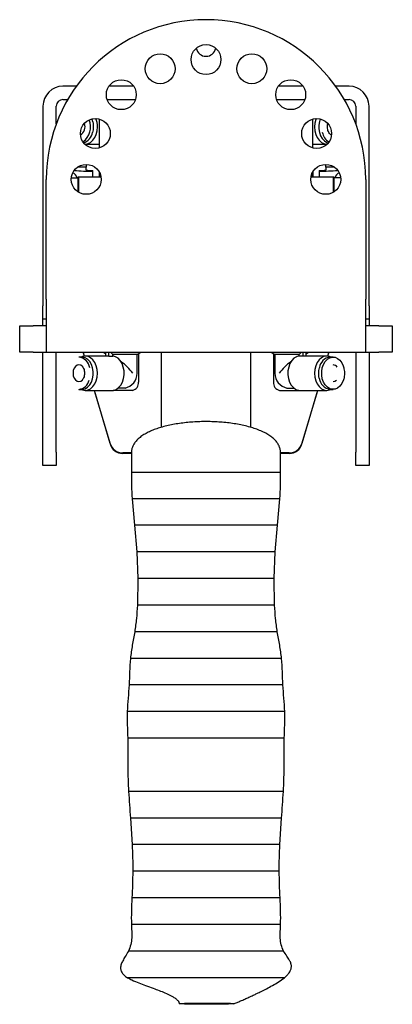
# Model space of a CAD drawing. Header units: inches. Extents: x 13.6 to 52.4, y 4.6 to 34.9.
# Tile 1 of 8: x 29.6 to 33.1, y 4.6 to 13.9. Entities that reach past the tile are written whole.
import ezdxf

# ---------------------------------------------------------------- set-up
doc = ezdxf.new("R2010")
doc.units = ezdxf.units.IN
doc.header["$MEASUREMENT"] = 0

msp = doc.modelspace()

# ---------------------------------------------------------------- linework, layer by layer
at = {"color": 7, "linetype": 'Continuous', "lineweight": 25}
for p, q in [((30.124, 13.2347), (29.9986, 13.2347)), ((30.6629, 13.2347), (30.4309, 13.2347)), ((32.2539, 13.2347), (32.0219, 13.2347)), ((32.6861, 13.2347), (32.5607, 13.2347)), ((29.8111, 13.0472), (29.8111, 11.1722)), ((29.9361, 12.8817), (29.9361, 13.0472)), ((29.9986, 13.1097), (30.0434, 13.1097)), ((30.4138, 13.1097), (30.68, 13.1097)), ((32.0048, 13.1097), (32.2709, 13.1097)), ((32.6414, 13.1097), (32.6861, 13.1097)), ((32.7486, 13.0472), (32.7486, 12.8817)), ((32.8736, 11.1722), (32.8736, 13.0472)), ((30.3375, 12.9265), (30.3375, 12.6539)), ((32.3473, 12.6539), (32.3473, 12.9265)), ((30.2865, 12.8477), (30.2868, 12.8526)), ((30.2868, 12.8526), (30.2867, 12.857)), ((30.2088, 12.6912), (30.3375, 12.6912)), ((30.2174, 12.6787), (30.2174, 12.6912)), ((32.3473, 12.6912), (32.476, 12.6912)), ((32.4674, 12.6912), (32.4674, 12.6787)), ((30.2174, 12.5003), (30.2174, 12.475)), ((32.4674, 12.475), (32.4674, 12.5003)), ((30.2174, 12.475), (30.137, 12.475)), ((30.2174, 12.4463), (30.2174, 12.475)), ((30.2799, 12.3845), (30.2799, 12.4435)), ((30.3375, 12.4328), (30.3375, 12.3845)), ((30.3396, 12.4293), (30.3396, 12.3845)), ((30.3408, 12.4271), (30.3408, 12.3845)), ((30.3469, 12.4145), (30.3469, 12.3845)), ((30.3493, 12.4084), (30.3493, 12.3845)), ((32.3355, 12.4084), (32.3355, 12.3845)), ((32.3379, 12.4145), (32.3379, 12.3845)), ((32.344, 12.4271), (32.344, 12.3845)), ((32.3452, 12.4293), (32.3452, 12.3845)), ((32.3473, 12.4328), (32.3473, 12.3845)), ((32.4049, 12.4435), (32.4049, 12.3845)), ((32.5478, 12.475), (32.4674, 12.475)), ((32.4674, 12.475), (32.4674, 12.4463)), ((29.8424, 11.2347), (29.8424, 12.3597)), ((30.0776, 12.3753), (30.1406, 12.3753)), ((30.1446, 12.3845), (30.1406, 12.3806)), ((30.1406, 12.2419), (30.1406, 12.3806)), ((30.1406, 12.3806), (30.1446, 12.3806)), ((30.1446, 12.3845), (30.1446, 12.3806)), ((30.1446, 12.3845), (30.3558, 12.3845)), ((30.1446, 12.3806), (30.1446, 12.2394)), ((30.3565, 12.3806), (30.1446, 12.3806)), ((32.5402, 12.3806), (32.3283, 12.3806)), ((32.329, 12.3845), (32.5402, 12.3845)), ((32.5402, 12.3806), (32.5402, 12.3845)), ((32.5442, 12.3806), (32.5402, 12.3845)), ((32.5402, 12.2394), (32.5402, 12.3806)), ((32.5402, 12.3806), (32.5442, 12.3806)), ((32.5442, 12.3806), (32.5442, 12.2419)), ((32.6071, 12.3753), (32.5442, 12.3753)), ((32.8424, 12.3597), (32.8424, 11.2347)), ((29.8424, 11.2347), (29.8424, 10.7347)), ((32.8424, 10.7347), (32.8424, 11.2347)), ((29.8111, 11.0472), (29.8111, 11.1722)), ((32.8736, 11.1722), (32.8736, 11.0472)), ((29.8424, 11.0472), (29.8111, 11.0472)), ((29.8111, 10.9847), (29.8111, 11.0472)), ((32.8736, 11.0472), (32.8424, 11.0472)), ((32.8736, 11.0472), (32.8736, 10.9847)), ((29.5924, 10.7347), (29.5924, 10.9847)), ((29.5924, 10.9847), (29.7174, 10.9847)), ((29.8424, 10.9847), (29.7174, 10.9847)), ((32.9674, 10.9847), (32.8424, 10.9847)), ((32.9674, 10.9847), (33.0924, 10.9847)), ((33.0924, 10.9847), (33.0924, 10.7347)), ((29.7174, 10.7347), (29.5924, 10.7347)), ((29.7174, 10.7347), (29.8424, 10.7347)), ((29.8111, 9.7972), (29.8111, 10.7347)), ((29.8424, 10.7347), (32.8424, 10.7347)), ((29.9361, 9.7972), (29.9361, 10.7347)), ((30.1876, 10.7347), (30.198, 10.6992)), ((30.1996, 10.6994), (30.1893, 10.7347)), ((30.3787, 10.7347), (30.4009, 10.7219)), ((30.4009, 10.6999), (30.4009, 10.7347)), ((30.4287, 10.6987), (30.4287, 10.7347)), ((30.4448, 10.7347), (30.4687, 10.7153)), ((30.6957, 10.7153), (30.7293, 10.7347)), ((30.9205, 10.7347), (30.9205, 10.0295)), ((31.7643, 10.0296), (31.7643, 10.7347)), ((31.9555, 10.7347), (31.989, 10.7153)), ((32.24, 10.7347), (32.2161, 10.7153)), ((32.2561, 10.6987), (32.2561, 10.7347)), ((32.2839, 10.7219), (32.3061, 10.7347)), ((32.2839, 10.6999), (32.2839, 10.7347)), ((32.4955, 10.7347), (32.4851, 10.6994)), ((32.4868, 10.6992), (32.4972, 10.7347)), ((32.7486, 10.7347), (32.7486, 9.7972)), ((32.8424, 10.7347), (32.9674, 10.7347)), ((32.8736, 10.7347), (32.8736, 9.7972)), ((33.0924, 10.7347), (32.9674, 10.7347)), ((30.1768, 10.69), (30.1489, 10.69)), ((30.4148, 10.6999), (30.2088, 10.6999)), ((30.4287, 10.6987), (30.4687, 10.6987)), ((30.6957, 10.7153), (30.4687, 10.7153)), ((30.4687, 10.6987), (30.4687, 10.7153)), ((30.6957, 10.5385), (30.6957, 10.7153)), ((30.7071, 10.7219), (30.7071, 10.4558)), ((31.9777, 10.7219), (31.9777, 10.4558)), ((31.989, 10.7153), (31.989, 10.5385)), ((32.2161, 10.7153), (31.989, 10.7153)), ((32.2161, 10.6987), (32.2161, 10.7153)), ((32.2561, 10.6987), (32.2161, 10.6987)), ((32.476, 10.6999), (32.27, 10.6999)), ((32.5358, 10.69), (32.508, 10.69)), ((32.3982, 10.5434), (32.3979, 10.5385)), ((32.3979, 10.5385), (32.3981, 10.5341)), ((32.6456, 10.5343), (32.6459, 10.5385)), ((30.1489, 10.3869), (30.1768, 10.3869)), ((30.2088, 10.377), (30.4594, 10.377)), ((30.2929, 10.377), (30.441, 9.8739)), ((30.441, 9.8796), (30.2945, 10.377)), ((30.4594, 10.377), (30.4733, 10.377)), ((30.4733, 10.377), (30.4733, 10.3783)), ((30.6514, 10.377), (30.4733, 10.377)), ((30.5679, 10.3981), (30.5157, 10.3981)), ((30.5818, 10.3995), (30.5679, 10.3981)), ((32.0333, 10.377), (32.2115, 10.377)), ((32.1029, 10.3995), (32.1169, 10.3981)), ((32.1169, 10.3981), (32.1691, 10.3981)), ((32.2115, 10.377), (32.2115, 10.3783)), ((32.2115, 10.377), (32.2254, 10.377)), ((32.2254, 10.377), (32.476, 10.377)), ((32.3902, 10.377), (32.2438, 9.8796)), ((32.2438, 9.8739), (32.3919, 10.377)), ((32.508, 10.3869), (32.5358, 10.3869)), ((29.8111, 9.6722), (29.8111, 9.7972)), ((29.9361, 9.7972), (29.9361, 9.6722)), ((30.6424, 9.79), (30.5609, 9.79)), ((30.6424, 9.7843), (30.5609, 9.7843)), ((30.6424, 9.7934), (30.6424, 9.6097)), ((32.0424, 9.6097), (32.0424, 9.7934)), ((32.1239, 9.79), (32.0424, 9.79)), ((32.1239, 9.7843), (32.0424, 9.7843)), ((32.7486, 9.6722), (32.7486, 9.7972)), ((32.8736, 9.7972), (32.8736, 9.6722)), ((29.9361, 9.6722), (29.8111, 9.6722)), ((32.8736, 9.6722), (32.7486, 9.6722)), ((30.6424, 9.6097), (32.0424, 9.6097)), ((30.6474, 9.3597), (30.6704, 9.1097)), ((32.0374, 9.3597), (30.6474, 9.3597)), ((32.0144, 9.1097), (32.0374, 9.3597)), ((30.6704, 9.1097), (30.6939, 8.8597)), ((32.0144, 9.1097), (30.6704, 9.1097)), ((31.9909, 8.8597), (32.0144, 9.1097)), ((30.6939, 8.8597), (30.7014, 8.6097)), ((31.9909, 8.8597), (30.6939, 8.8597)), ((31.9834, 8.6097), (31.9909, 8.8597)), ((30.7014, 8.6097), (30.6979, 8.3597)), ((31.9834, 8.6097), (30.7014, 8.6097)), ((31.9869, 8.3597), (31.9834, 8.6097)), ((31.9869, 8.3597), (30.6979, 8.3597)), ((32.0124, 8.1097), (30.6724, 8.1097)), ((32.0529, 7.8597), (30.6319, 7.8597)), ((32.0639, 7.6097), (30.6209, 7.6097)), ((32.0824, 7.3597), (30.6024, 7.3597)), ((32.0769, 7.1097), (30.6079, 7.1097)), ((30.6324, 6.3597), (30.6489, 6.1097)), ((32.0359, 6.1097), (32.0524, 6.3597)), ((32.0359, 6.1097), (30.6489, 6.1097)), ((32.0304, 5.8597), (30.6544, 5.8597)), ((32.0379, 5.6097), (30.6469, 5.6097)), ((32.0434, 5.3597), (30.6414, 5.3597)), ((32.0714, 5.1097), (30.6134, 5.1097)), ((32.0784, 4.8597), (30.6064, 4.8597))]:
    msp.add_line(p, q, dxfattribs=at)
at = {"color": 7, "linetype": 'Continuous', "lineweight": 25, "flags": 128}
for points in [[(30.2786, 12.9), (30.2726, 12.9207), (30.2702, 12.9269)], [(32.3761, 12.9307), (32.3731, 12.9227), (32.3647, 12.8886), (32.3618, 12.8526), (32.3647, 12.8167), (32.3731, 12.7826), (32.3867, 12.752), (32.4048, 12.7264), (32.4265, 12.7072), (32.4506, 12.6953), (32.476, 12.6912), (32.4819, 12.6914)], [(32.4146, 12.9269), (32.4073, 12.9045), (32.4015, 12.8702), (32.4015, 12.835), (32.4073, 12.8008), (32.4184, 12.7693), (32.4344, 12.7424), (32.4544, 12.7214), (32.4773, 12.7074), (32.4919, 12.7028)], [(30.2029, 12.6914), (30.2088, 12.6912), (30.2342, 12.6953), (30.2583, 12.7072), (30.28, 12.7264), (30.298, 12.752), (30.3116, 12.7826), (30.3201, 12.8167), (30.3229, 12.8526)], [(30.1696, 10.3869), (30.1834, 10.3811), (30.2088, 10.377), (30.2342, 10.3811), (30.2583, 10.393), (30.28, 10.4123), (30.298, 10.4378), (30.3116, 10.4684), (30.3201, 10.5025), (30.3229, 10.5385), (30.3201, 10.5744), (30.3116, 10.6085), (30.298, 10.6391), (30.28, 10.6647), (30.2583, 10.6839), (30.2342, 10.6958), (30.2088, 10.6999), (30.1834, 10.6958), (30.1696, 10.69)], [(30.1768, 10.3869), (30.183, 10.3871), (30.2075, 10.3933), (30.2304, 10.4072), (30.2503, 10.4282), (30.2663, 10.4552), (30.2775, 10.4866), (30.2832, 10.5209), (30.2832, 10.5561), (30.2775, 10.5903), (30.2663, 10.6218), (30.2503, 10.6487), (30.2304, 10.6697), (30.2075, 10.6837), (30.183, 10.6898), (30.1768, 10.69)], [(30.4733, 10.3783), (30.4984, 10.3868), (30.5216, 10.4032), (30.5415, 10.4265), (30.5573, 10.4555), (30.568, 10.4888), (30.5731, 10.5247), (30.5723, 10.5613), (30.5658, 10.5967), (30.5538, 10.6291), (30.5369, 10.6569), (30.5161, 10.6785), (30.4923, 10.693)], [(32.1925, 10.693), (32.1687, 10.6785), (32.1479, 10.6569), (32.131, 10.6291), (32.119, 10.5967), (32.1124, 10.5613), (32.1117, 10.5247), (32.1168, 10.4888), (32.1275, 10.4555), (32.1432, 10.4265), (32.1632, 10.4032), (32.1863, 10.3868), (32.2115, 10.3783)], [(32.5152, 10.69), (32.5014, 10.6958), (32.476, 10.6999), (32.4506, 10.6958), (32.4265, 10.6839), (32.4048, 10.6647), (32.3867, 10.6391), (32.3731, 10.6085), (32.3647, 10.5744), (32.3618, 10.5385)], [(32.6324, 10.4726), (32.6316, 10.4704), (32.6179, 10.441), (32.5998, 10.4169), (32.5783, 10.3993), (32.5544, 10.3892), (32.5296, 10.3871), (32.5051, 10.3933), (32.4822, 10.4072), (32.4623, 10.4282), (32.4463, 10.4552), (32.4351, 10.4866), (32.4294, 10.5209), (32.4294, 10.5561), (32.4351, 10.5903), (32.4463, 10.6218), (32.4623, 10.6487), (32.4822, 10.6697), (32.5051, 10.6837), (32.5296, 10.6898), (32.5544, 10.6877), (32.5783, 10.6776), (32.5998, 10.66), (32.6179, 10.6359), (32.6316, 10.6065), (32.6368, 10.5894)], [(30.1877, 10.595), (30.1817, 10.6022), (30.1662, 10.6134), (30.1489, 10.6172), (30.1317, 10.6134), (30.1162, 10.6022), (30.1039, 10.5847), (30.096, 10.5628), (30.0933, 10.5385), (30.096, 10.5141), (30.1039, 10.4922), (30.1162, 10.4748), (30.1317, 10.4636), (30.1489, 10.4597), (30.1662, 10.4636), (30.1814, 10.4744)], [(32.3618, 10.5385), (32.3647, 10.5025), (32.3731, 10.4684), (32.3867, 10.4378), (32.4048, 10.4123), (32.4265, 10.393), (32.4506, 10.3811), (32.476, 10.377), (32.5014, 10.3811), (32.5152, 10.3869)], [(32.5358, 10.4597), (32.553, 10.4636), (32.5682, 10.4744)]]:
    msp.add_lwpolyline(points, dxfattribs=at)
at = {"color": 7, "linetype": 'Continuous', "lineweight": 25}
for centre in [(31.3424, 13.4847), (30.9119, 13.399), (31.7729, 13.399), (30.5469, 13.1552), (32.1379, 13.1552), (30.303, 12.7902), (32.3818, 12.7902), (30.2174, 12.3597), (32.4674, 12.3597)]:
    msp.add_circle(centre, 0.1406, dxfattribs=at)
for centre, radius, start, end in [((31.3424, 12.3597), 1.5, 90, 180), ((31.3424, 12.3597), 1.5, 0, 90), ((31.3424, 13.6097), 0.0938, 191.41516, 348.58484), ((29.9986, 13.0472), 0.1875, 90, 180), ((31.0586, 13.2659), 0.0588, 127.91649, 147.66955), ((31.6261, 13.2659), 0.0587, 32.33045, 52.08351), ((32.6861, 13.0472), 0.1875, 0, 90), ((29.9986, 13.0472), 0.0625, 90, 180), ((32.6861, 13.0472), 0.0625, 0, 90), ((30.1168, 12.8526), 0.0891, 301.30558, 21.66145), ((30.0808, 12.8529), 0.1772, 306.75838, 21.72926), ((30.1096, 12.8541), 0.2133, 359.6155, 21.05456), ((30.1554, 12.8206), 0.1237, 287.6605, 350.35657), ((32.5713, 12.8291), 0.1392, 191.33077, 238.14476), ((32.5416, 12.8267), 0.054, 214.5159, 248.40616), ((30.0687, 12.3597), 0.065, 13.91785, 70.13809), ((30.2451, 14.1051), 1.6678, 265.15746, 271.19468), ((30.2643, 12.7856), 0.3425, 262.12908, 272.60894), ((32.4205, 12.7856), 0.3425, 267.39106, 277.87092), ((32.4301, 14.4046), 1.967, 269.26491, 274.38295), ((32.6161, 12.3597), 0.065, 109.86221, 166.08215), ((30.1326, 10.5727), 0.1184, 8.0675, 82.08692), ((30.4148, 10.6186), 0.0812, 80.12064, 89.98548), ((32.27, 10.6186), 0.0812, 90.01452, 99.87936), ((32.5241, 10.5732), 0.118, 97.84128, 171.21206), ((32.5329, 10.5672), 0.0501, 33.74842, 86.65865), ((30.1344, 10.5005), 0.1145, 277.30124, 345.91053), ((30.554, 10.5385), 0.1417, 281.3276, 0), ((30.6375, 10.4459), 0.0703, 281.42175, 8.04947), ((32.0473, 10.4459), 0.0703, 171.95053, 258.57825), ((32.1308, 10.5385), 0.1417, 180, 258.6724), ((32.5247, 10.5051), 0.1193, 186.71149, 261.95291), ((30.4593, 10.4583), 0.0812, 270.01452, 279.87936), ((32.2254, 10.4583), 0.0812, 260.12064, 269.98548), ((30.5609, 9.915), 0.125, 196.42848, 270.01914), ((30.5609, 9.9092), 0.125, 196.42848, 270.01914), ((32.1239, 9.915), 0.125, 269.98086, 343.57152), ((32.1239, 9.9092), 0.125, 269.98086, 343.57152)]:
    msp.add_arc(centre, radius, start, end, dxfattribs=at)
for centre, major_axis, start_param, end_param in [((30.554, 10.5385), (0.1309, -0.1309), 1.178097, 2.024734), ((32.1308, 10.5385), (0.1309, 0.1309), 1.116859, 1.963495)]:
    msp.add_ellipse(centre, major_axis=major_axis, ratio=0.414214, start_param=start_param, end_param=end_param, dxfattribs=at)
msp.add_ellipse((31.3424, 4.6158), major_axis=(0.203, 0), ratio=0.024607, dxfattribs=at)
for points, knots in [([(30.0134, 13.1097), (30.0213, 13.1093), (30.0324, 13.1087), (30.0407, 13.1034), (30.043, 13.1018)], [0, 0, 0, 0, 0.717006, 1, 1, 1, 1]), ([(32.6419, 13.1019), (32.6442, 13.1034), (32.6524, 13.1087), (32.6635, 13.1093), (32.6714, 13.1097)], [0, 0, 0, 0, 0.280273, 1, 1, 1, 1]), ([(30.2867, 12.857), (30.2866, 12.8613), (30.2862, 12.8756), (30.2834, 12.8895), (30.2814, 12.8993)], [0, 0, 0, 0, 0.295238, 1, 1, 1, 1]), ([(32.5027, 12.7916), (32.4989, 12.797), (32.4914, 12.8077), (32.4846, 12.8293), (32.4827, 12.8488), (32.4834, 12.8662), (32.4856, 12.8752), (32.487, 12.8804)], [0, 0, 0, 0, 0.236901, 0.47292, 0.709679, 0.82973, 1, 1, 1, 1]), ([(30.28, 12.8013), (30.282, 12.8095), (30.2858, 12.8246), (30.2863, 12.8404), (30.2865, 12.8477)], [0, 0, 0, 0, 0.545768, 1, 1, 1, 1]), ([(30.4923, 10.693), (30.4869, 10.6946), (30.4788, 10.697), (30.4712, 10.6982), (30.4687, 10.6987)], [0, 0, 0, 0, 0.664224, 1, 1, 1, 1]), ([(32.2161, 10.6987), (32.2107, 10.6977), (32.203, 10.6962), (32.1949, 10.6937), (32.1925, 10.693)], [0, 0, 0, 0, 0.704898, 1, 1, 1, 1]), ([(30.1821, 10.5995), (30.1858, 10.5941), (30.1933, 10.5834), (30.2003, 10.5618), (30.2013, 10.5462), (30.2017, 10.5385)], [0, 0, 0, 0, 0.333814, 0.666385, 1, 1, 1, 1]), ([(32.4048, 10.5898), (32.4028, 10.5816), (32.399, 10.5665), (32.3985, 10.5507), (32.3982, 10.5434)], [0, 0, 0, 0, 0.545768, 1, 1, 1, 1]), ([(32.6414, 10.5789), (32.6412, 10.5817), (32.6409, 10.5849), (32.6399, 10.5878), (32.6398, 10.5881)], [0, 0, 0, 0, 0.87609, 1, 1, 1, 1]), ([(32.6459, 10.5385), (32.6458, 10.5442), (32.6456, 10.5579), (32.643, 10.5712), (32.6414, 10.5789)], [0, 0, 0, 0, 0.416578, 1, 1, 1, 1]), ([(30.2017, 10.5385), (30.2016, 10.5345), (30.2013, 10.5229), (30.1972, 10.5043), (30.1891, 10.4857), (30.1816, 10.4775), (30.1783, 10.4738)], [0, 0, 0, 0, 0.154014, 0.454669, 0.754735, 1, 1, 1, 1]), ([(32.3981, 10.5341), (32.3982, 10.5298), (32.3985, 10.5155), (32.4014, 10.5016), (32.4034, 10.4918)], [0, 0, 0, 0, 0.295238, 1, 1, 1, 1]), ([(32.6351, 10.4744), (32.636, 10.4765), (32.6407, 10.4881), (32.6445, 10.5087), (32.6453, 10.5268), (32.6456, 10.5343)], [0, 0, 0, 0, 0.121085, 0.640773, 1, 1, 1, 1]), ([(32.0416, 9.7927), (32.0418, 9.7965), (32.0427, 9.8107), (32.0372, 9.8352), (32.0255, 9.8647), (32.0074, 9.8927), (31.9832, 9.9194), (31.9523, 9.9451), (31.9145, 9.9693), (31.8706, 9.9916), (31.8218, 10.0115), (31.7691, 10.0288), (31.7131, 10.0438), (31.6537, 10.0565), (31.5918, 10.0669), (31.528, 10.0749), (31.4629, 10.0805), (31.3975, 10.0837), (31.3324, 10.0844), (31.2678, 10.0828), (31.2036, 10.0789), (31.1398, 10.0727), (31.0772, 10.0643), (31.0165, 10.0536), (30.9588, 10.0407), (30.9048, 10.0256), (30.8552, 10.0085), (30.8096, 9.9893), (30.7678, 9.9675), (30.73, 9.9429), (30.6987, 9.9163), (30.6745, 9.8884), (30.6571, 9.8602), (30.6463, 9.8302), (30.6416, 9.8071), (30.6428, 9.7945), (30.6429, 9.7927)], [0, 0, 0, 0, 0.009759, 0.036893, 0.06411, 0.092403, 0.122592, 0.154941, 0.188854, 0.223177, 0.257041, 0.289224, 0.321306, 0.352977, 0.38421, 0.414999, 0.445367, 0.475386, 0.504842, 0.533836, 0.563368, 0.59343, 0.623973, 0.654901, 0.686097, 0.717455, 0.748789, 0.780269, 0.813242, 0.847226, 0.88207, 0.912747, 0.940983, 0.967216, 0.995295, 1, 1, 1, 1]), ([(30.6424, 9.6097), (30.6423, 9.5681), (30.6422, 9.485), (30.6457, 9.4014), (30.6474, 9.3597)], [0, 0, 0, 0, 0.500453, 1, 1, 1, 1]), ([(32.0374, 9.3597), (32.0391, 9.4012), (32.0426, 9.4847), (32.0424, 9.5679), (32.0424, 9.6097)], [0, 0, 0, 0, 0.496945, 1, 1, 1, 1]), ([(30.6979, 8.3597), (30.6954, 8.3179), (30.6903, 8.2342), (30.6784, 8.1513), (30.6724, 8.1097)], [0, 0, 0, 0, 0.498342, 1, 1, 1, 1]), ([(32.0124, 8.1097), (32.0064, 8.1513), (31.9945, 8.2342), (31.9894, 8.3179), (31.9869, 8.3597)], [0, 0, 0, 0, 0.501661, 1, 1, 1, 1]), ([(30.6724, 8.1097), (30.6647, 8.068), (30.6493, 7.9849), (30.6377, 7.9014), (30.6319, 7.8597)], [0, 0, 0, 0, 0.500642, 1, 1, 1, 1]), ([(32.0529, 7.8597), (32.0471, 7.9014), (32.0354, 7.9849), (32.0201, 8.068), (32.0124, 8.1097)], [0, 0, 0, 0, 0.499357, 1, 1, 1, 1]), ([(30.6319, 7.8597), (30.6294, 7.818), (30.6243, 7.7347), (30.622, 7.6513), (30.6209, 7.6097)], [0, 0, 0, 0, 0.499986, 1, 1, 1, 1]), ([(32.0639, 7.6097), (32.0628, 7.6513), (32.0605, 7.7347), (32.0554, 7.818), (32.0529, 7.8597)], [0, 0, 0, 0, 0.500015, 1, 1, 1, 1]), ([(30.6209, 7.6097), (30.6174, 7.568), (30.6105, 7.4847), (30.6051, 7.4013), (30.6024, 7.3597)], [0, 0, 0, 0, 0.500141, 1, 1, 1, 1]), ([(32.0824, 7.3597), (32.0797, 7.4013), (32.0743, 7.4847), (32.0674, 7.568), (32.0639, 7.6097)], [0, 0, 0, 0, 0.499859, 1, 1, 1, 1]), ([(30.6024, 7.3597), (30.6025, 7.318), (30.6026, 7.2346), (30.6061, 7.1513), (30.6079, 7.1097)], [0, 0, 0, 0, 0.49985, 1, 1, 1, 1]), ([(32.0769, 7.1097), (32.0787, 7.1513), (32.0822, 7.2346), (32.0823, 7.318), (32.0824, 7.3597)], [0, 0, 0, 0, 0.500149, 1, 1, 1, 1]), ([(30.6079, 7.1097), (30.6082, 7.0641), (30.6089, 6.9758), (30.6072, 6.8467), (30.6098, 6.7252), (30.6136, 6.6474), (30.6154, 6.6097)], [0, 0, 0, 0, 0.273728, 0.53099, 0.772733, 1, 1, 1, 1]), ([(32.0694, 6.6097), (32.0706, 6.633), (32.0732, 6.6844), (32.076, 6.7696), (32.0774, 6.8697), (32.0758, 6.9849), (32.0765, 7.0664), (32.0769, 7.1097)], [0, 0, 0, 0, 0.140695, 0.31063, 0.510181, 0.739699, 1, 1, 1, 1]), ([(30.6154, 6.6097), (30.6179, 6.568), (30.6229, 6.4846), (30.6292, 6.4013), (30.6324, 6.3597)], [0, 0, 0, 0, 0.499828, 1, 1, 1, 1]), ([(32.0694, 6.6097), (32.0674, 6.6097), (32.0636, 6.6097), (32.0331, 6.6097), (31.9871, 6.6097), (31.927, 6.6097), (31.8572, 6.6097), (31.7768, 6.6097), (31.6882, 6.6097), (31.5947, 6.6097), (31.5051, 6.6097), (31.4215, 6.6097), (31.3424, 6.6097), (31.2633, 6.6097), (31.1797, 6.6097), (31.0901, 6.6097), (30.9965, 6.6097), (30.9022, 6.6097), (30.8117, 6.6097), (30.7309, 6.6097), (30.667, 6.6097), (30.6237, 6.6097), (30.6182, 6.6097), (30.6154, 6.6097)], [0, 0, 0, 0, 0.051762, 0.102945, 0.152998, 0.201421, 0.247791, 0.291784, 0.341123, 0.386554, 0.428079, 0.46584, 0.500068, 0.534296, 0.572057, 0.613582, 0.659013, 0.708352, 0.761419, 0.817818, 0.876935, 0.937972, 1, 1, 1, 1]), ([(32.0524, 6.3597), (32.0555, 6.4013), (32.0619, 6.4846), (32.0669, 6.568), (32.0694, 6.6097)], [0, 0, 0, 0, 0.500191, 1, 1, 1, 1]), ([(32.0524, 6.3597), (32.0497, 6.3597), (32.0443, 6.3597), (32.0021, 6.3597), (31.9398, 6.3597), (31.8609, 6.3597), (31.7725, 6.3597), (31.6803, 6.3597), (31.5889, 6.3597), (31.5013, 6.3597), (31.4196, 6.3597), (31.3424, 6.3597), (31.2651, 6.3597), (31.1834, 6.3597), (31.0959, 6.3597), (31.0044, 6.3597), (30.9122, 6.3597), (30.8239, 6.3597), (30.745, 6.3597), (30.6827, 6.3597), (30.6405, 6.3597), (30.6351, 6.3597), (30.6324, 6.3597)], [0, 0, 0, 0, 0.063045, 0.124922, 0.184583, 0.241188, 0.294156, 0.343164, 0.388118, 0.429097, 0.466301, 0.5, 0.533699, 0.570903, 0.611882, 0.656836, 0.705844, 0.758812, 0.815417, 0.875078, 0.936955, 1, 1, 1, 1]), ([(30.6489, 6.1097), (30.6507, 6.068), (30.6542, 5.9847), (30.6543, 5.9013), (30.6544, 5.8597)], [0, 0, 0, 0, 0.500196, 1, 1, 1, 1]), ([(32.0304, 5.8597), (32.0304, 5.9014), (32.0305, 5.9847), (32.0341, 6.068), (32.0359, 6.1097)], [0, 0, 0, 0, 0.500065, 1, 1, 1, 1]), ([(30.6544, 5.8597), (30.6538, 5.818), (30.6525, 5.7346), (30.6488, 5.6513), (30.6469, 5.6097)], [0, 0, 0, 0, 0.499688, 1, 1, 1, 1]), ([(32.0379, 5.6097), (32.036, 5.6513), (32.0323, 5.7346), (32.031, 5.8179), (32.0304, 5.8597)], [0, 0, 0, 0, 0.499341, 1, 1, 1, 1]), ([(30.6469, 5.6097), (30.6447, 5.568), (30.6402, 5.4847), (30.641, 5.4013), (30.6414, 5.3597)], [0, 0, 0, 0, 0.500768, 1, 1, 1, 1]), ([(32.0434, 5.3597), (32.0438, 5.4016), (32.0446, 5.485), (32.0401, 5.5683), (32.0379, 5.6097)], [0, 0, 0, 0, 0.502729, 1, 1, 1, 1]), ([(30.6414, 5.3597), (30.6425, 5.3389), (30.6446, 5.2974), (30.6457, 5.2343), (30.6381, 5.1688), (30.6219, 5.1301), (30.6134, 5.1097)], [0, 0, 0, 0, 0.237544, 0.475883, 0.72332, 1, 1, 1, 1]), ([(32.0714, 5.1097), (32.0628, 5.129), (32.0463, 5.1661), (32.0391, 5.2315), (32.0402, 5.2957), (32.0423, 5.3383), (32.0434, 5.3597)], [0, 0, 0, 0, 0.265842, 0.512472, 0.756208, 1, 1, 1, 1]), ([(30.6134, 5.1097), (30.6038, 5.0928), (30.5867, 5.0626), (30.5624, 5.0237), (30.5477, 4.9924), (30.5416, 4.9702), (30.5402, 4.9562), (30.5403, 4.9465), (30.5414, 4.9358), (30.5456, 4.9207), (30.5561, 4.9015), (30.5712, 4.8853), (30.5888, 4.8709), (30.6001, 4.8637), (30.6064, 4.8597)], [0, 0, 0, 0, 0.224485, 0.401333, 0.519337, 0.588494, 0.62259, 0.641797, 0.671079, 0.711397, 0.768556, 0.856773, 0.91968, 1, 1, 1, 1]), ([(32.0784, 4.8597), (32.088, 4.8678), (32.104, 4.8815), (32.1228, 4.9037), (32.1339, 4.9218), (32.1398, 4.9361), (32.1427, 4.9468), (32.1444, 4.9573), (32.1448, 4.968), (32.1435, 4.9802), (32.139, 4.9996), (32.1255, 5.0284), (32.0998, 5.0649), (32.0816, 5.0936), (32.0714, 5.1097)], [0, 0, 0, 0, 0.129243, 0.215888, 0.274758, 0.315915, 0.34522, 0.365385, 0.403961, 0.434567, 0.474751, 0.592591, 0.771258, 1, 1, 1, 1]), ([(30.6064, 4.8597), (30.6196, 4.8525), (30.6548, 4.8333), (30.7122, 4.8106), (30.7787, 4.7856), (30.8419, 4.7627), (30.9045, 4.7391), (30.9575, 4.7176), (31.001, 4.6978), (31.0352, 4.6789), (31.0565, 4.6649), (31.0727, 4.6506), (31.0815, 4.6404), (31.0869, 4.6315), (31.09, 4.6244), (31.092, 4.6169), (31.0923, 4.6122), (31.0924, 4.6097)], [0, 0, 0, 0, 0.0709, 0.188643, 0.305909, 0.43985, 0.546822, 0.663754, 0.782389, 0.838575, 0.895389, 0.921946, 0.946618, 0.958694, 0.971144, 0.984645, 1, 1, 1, 1]), ([(31.6041, 4.6145), (31.6042, 4.6145), (31.6086, 4.6163), (31.6189, 4.6205), (31.64, 4.6294), (31.6699, 4.6422), (31.7069, 4.6585), (31.7455, 4.676), (31.7836, 4.6936), (31.8224, 4.712), (31.8646, 4.7327), (31.9131, 4.7573), (31.9673, 4.7869), (32.0233, 4.8192), (32.0606, 4.8466), (32.0784, 4.8597)], [0, 0, 0, 0, 0.000529, 0.02404, 0.056373, 0.12422, 0.204549, 0.289283, 0.372571, 0.450363, 0.53717, 0.642753, 0.762217, 0.886092, 1, 1, 1, 1]), ([(31.3424, 4.6097), (31.3569, 4.6097), (31.3863, 4.6097), (31.4434, 4.6101), (31.4966, 4.6108), (31.5409, 4.6118), (31.5694, 4.6127), (31.5913, 4.6137), (31.6078, 4.6151), (31.6092, 4.6169), (31.5882, 4.6185), (31.5585, 4.6196), (31.5219, 4.6206), (31.4649, 4.6215), (31.3858, 4.622), (31.3001, 4.6218), (31.2287, 4.6211), (31.1754, 4.6202), (31.1414, 4.6193), (31.116, 4.6183), (31.0953, 4.617), (31.0879, 4.6153), (31.1065, 4.6134), (31.1502, 4.6117), (31.2152, 4.6104), (31.2832, 4.6098), (31.3267, 4.6097), (31.3424, 4.6097)], [0, 0, 0, 0, 0.02744, 0.055674, 0.111321, 0.139919, 0.169319, 0.198144, 0.228077, 0.279007, 0.331141, 0.35698, 0.383656, 0.433084, 0.48185, 0.53528, 0.593317, 0.625096, 0.658063, 0.685843, 0.714638, 0.764924, 0.814879, 0.865715, 0.917564, 0.970349, 1, 1, 1, 1])]:
    msp.add_open_spline(points, degree=3, knots=knots, dxfattribs=at)

doc.saveas('drawing.dxf')
